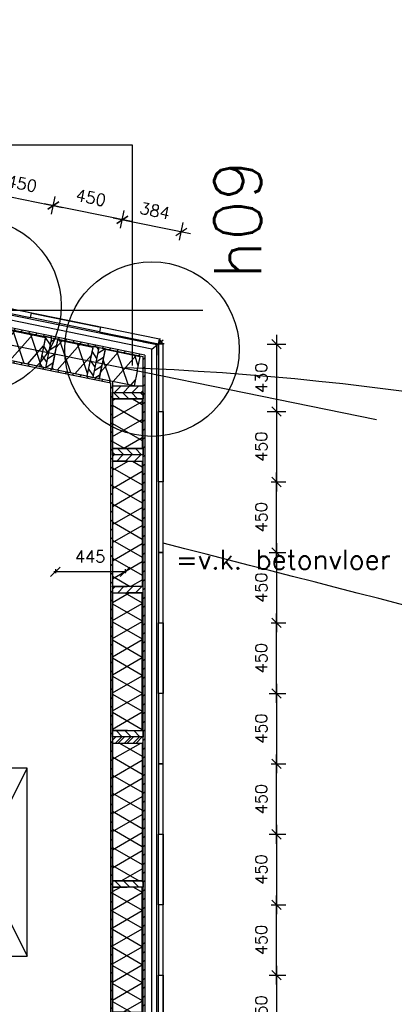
# Model space of a CAD drawing. Extents: x -161991 to 132574, y -998 to 324384.
# Tile 46 of 50: x 40754 to 43148, y 90338 to 96626. Entities that reach past the tile are written whole.
import ezdxf

# ---------------------------------------------------------------- set-up
doc = ezdxf.new("R2010")
doc.units = 0
doc.header["$LTSCALE"] = 50
doc.header["$MEASUREMENT"] = 0
doc.header["$PDSIZE"] = -1
doc.layers.get('0').update_dxf_attribs({"linetype": 'CONTINUOUS'})
doc.layers.get('DEFPOINTS').update_dxf_attribs({"linetype": 'CONTINUOUS'})
for name, color, linetype in [('_ARCHIEFKASTEN', 1, 'CONTINUOUS'), ('_DETAILNUMMERS', 4, 'CONTINUOUS'), ('_DETAILNUMMERSTEKST', 4, 'CONTINUOUS'), ('A--A21--_F-23-', 10, 'CONTINUOUS'), ('A--A25--_F-2--', 9, 'CONTINUOUS'), ('A--A42--_F-23-', 9, 'CONTINUOUS'), ('A--L13A1_VLOEREN', 1, 'CONTINUOUS'), ('A--L21--', 3, 'CONTINUOUS'), ('A--L21--_F-2--', 7, 'CONTINUOUS'), ('A--L21A1_BUITENWAND', 1, 'CONTINUOUS'), ('A--L21A2_BUITENWAND', 2, 'CONTINUOUS'), ('A--L25--', 7, 'CONTINUOUS'), ('A--L25--_F-23-', 7, 'CONTINUOUS'), ('A--L28A4_CONSTRUCTIE', 4, 'CONTINUOUS'), ('A--L42--', 7, 'CONTINUOUS'), ('A--L42--_F-23-', 7, 'CONTINUOUS'), ('A--M$1A-_F123-', 1, 'CONTINUOUS'), ('AT$1A-25_TEKST', 2, 'CONTINUOUS'), ('X--LR---_CP', 7, 'CONTINUOUS')]:
    doc.layers.add(name, color=color, linetype=linetype)
doc.layers.add('bruto vloeroppervlak', color=3, linetype='CONTINUOUS', plot=False)
doc.styles.add('ALFA-0_25', font='ROMANS')
doc.styles.add('B-01', font='SIMPLEX.SHX', dxfattribs={"width": 0.8, "height": 4.5})
doc.styles.add('HIEMSTRA', font='romans.shx')
doc.dimstyles.get("Standard").update_dxf_attribs({"dimscale": 40, "dimtxt": 2.5, "dimasz": 2, "dimexe": 0.3, "dimexo": 0.3, "dimgap": 2, "dimtad": 1, "dimdec": 0, "dimzin": 0, "dimdsep": 46, "dimtxsty": 'HIEMSTRA', "dimblk1": 'OBLIQUE', "dimblk2": 'OBLIQUE', "dimsah": 1, "dimcen": 0.09, "dimdle": 0.3, "dimclrd": 2, "dimclre": 2, "dimclrt": 3, "dimadec": 0, "dimazin": 0, "dimtfac": 1, "dimtdec": 4, "dimtofl": 0, "dimtmove": 2, "dimatfit": 3, "dimldrblk": 'OBLIQUE', "dimfxl": 0, "dimtvp": 625, "dimtolj": 1, "dimtzin": 0, "dimarcsym": 0})
doc.dimstyles.new('STANDARD$0', dxfattribs={"dimscale": 50, "dimtxt": 2.5, "dimasz": 2, "dimexe": 2, "dimexo": 0, "dimgap": 2, "dimtad": 1, "dimdec": 0, "dimzin": 0, "dimdsep": 46, "dimtxsty": 'ALFA-0_25', "dimblk1": 'OBLIQUE', "dimblk2": 'OBLIQUE', "dimsah": 1, "dimcen": -3, "dimdle": 2, "dimclrd": 1, "dimclre": 1, "dimclrt": 2, "dimadec": 0, "dimazin": 0, "dimtfac": 0.666667, "dimtofl": 0, "dimtmove": 2, "dimatfit": 3, "dimldrblk": 'OBLIQUE', "dimfxl": 0, "dimtvp": 0.833333, "dimtolj": 1, "dimtzin": 0, "dimarcsym": 0})

# ---------------------------------------------------------------- blocks, each defined once
blk = doc.blocks.new('*U432')
at = {"layer": 'A--A42--_F-23-'}
h = blk.add_hatch(dxfattribs=at)
h.set_pattern_fill('ALFALINE', color=256, scale=40, style=0, pattern_type=2)
h.set_pattern_definition([(45, (-41548.18, -94479.5), (-28.284271, 28.284271), [])])
h.paths.add_polyline_path([(0, 0), (5, 4.1), (-9309.8, 1902), (-9310.8, 1897.1), (-9311.8, 1892.2), (-5, -4.1)])
at = {"layer": 'A--L42--_F-23-', "color": 2, "linetype": 'Continuous'}
for points in [[(-9311.8, 1892.2), (-9311.8, 1892.2), (-5, -4.1), (-5, -4.1)], [(5, 4.1), (5, 4.1), (-9309.8, 1902), (-9309.8, 1902)]]:
    blk.add_lwpolyline(points, dxfattribs=at)
blk = doc.blocks.new('*U434')
at = {"layer": 'A--A42--_F-23-'}
h = blk.add_hatch(dxfattribs=at)
h.set_pattern_fill('ALFALINE', color=256, scale=40, style=0, pattern_type=2)
h.set_pattern_definition([(45, (-41342.1, -94311.34), (-28.284271, 28.284271), [])])
h.paths.add_polyline_path([(0, 0), (5, 4.1), (-9143.2, 1867.9), (-9144.2, 1863), (-9145.2, 1858.1), (-5, -4.1)])
at = {"layer": 'A--L42--_F-23-', "color": 2, "linetype": 'Continuous'}
for points in [[(-9145.2, 1858.1), (-9145.2, 1858.1), (-5, -4.1), (-5, -4.1)], [(5, 4.1), (5, 4.1), (-9143.2, 1867.9), (-9143.2, 1867.9)]]:
    blk.add_lwpolyline(points, dxfattribs=at)
blk = doc.blocks.new('NH40_196')
at = {"layer": 'A--A25--_F-2--'}
h = blk.add_hatch(dxfattribs=at)
h.set_pattern_fill('ALFALINE', color=256, scale=40, style=0, pattern_type=2)
h.set_pattern_definition([(45, (-6, 0), (-28.284, 28.284), [])])
h.paths.add_polyline_path([(0, 0), (0, 196), (40, 196), (40, 0)])
at = {"layer": 'A--L25--_F-23-', "color": 2, "linetype": 'Continuous'}
blk.add_lwpolyline([(0, 0), (0, 196), (40, 196), (40, 0)], close=True, dxfattribs=at)
at = {"layer": 'X--LR---_CP'}
for p in [(0, 0), (0, 0), (40, 0)]:
    blk.add_point(p, dxfattribs=at)
blk = doc.blocks.new('*U444')
at = {"layer": 'A--A21--_F-23-'}
h = blk.add_hatch(dxfattribs=at)
h.set_pattern_fill('ALFAISO', color=256, scale=100, angle=348.4792, style=0, pattern_type=2)
h.set_pattern_definition([(48.48, (-9.99, -48.99), (-74.87, 66.29), []), (108.48, (-9.99, -48.99), (-94.844, -31.696), [])])
h.paths.add_polyline_path([(0, 0), (19, 93.1), (242.9, 47.4), (223.9, -45.6), (204.9, -138.7), (-19, -93.1)])
at = {"layer": 'A--L21--_F-2--', "color": 2, "linetype": 'Continuous'}
for points in [[(0, 0), (19, 93.1), (242.9, 47.4), (223.9, -45.6)], [(0, 0), (19, 93.1), (242.9, 47.4), (223.9, -45.6)], [(223.9, -45.6), (204.9, -138.7), (-19, -93.1), (0, 0)], [(223.9, -45.6), (204.9, -138.7), (-19, -93.1), (0, 0)]]:
    blk.add_lwpolyline(points, dxfattribs=at)
blk = doc.blocks.new('*U446')
at = {"layer": 'A--A21--_F-23-'}
h = blk.add_hatch(dxfattribs=at)
h.set_pattern_fill('ALFAISO', color=256, scale=100, angle=168.49009, style=0, pattern_type=2)
h.set_pattern_definition([(228.49, (9.98, 48.99), (74.884, -66.275), []), (288.49, (9.98, 48.99), (94.838, 31.714), [])])
h.paths.add_polyline_path([(0, 0), (-19, -93.1), (-841.8, 74.5), (-822.8, 167.6), (-803.9, 260.6), (19, 93.1)])
at = {"layer": 'A--L21--_F-2--', "color": 2, "linetype": 'Continuous'}
for points in [[(-822.8, 167.6), (-803.9, 260.6), (19, 93.1), (0, 0)], [(-822.8, 167.6), (-803.9, 260.6), (19, 93.1), (0, 0)], [(0, 0), (-19, -93.1), (-841.8, 74.5), (-822.8, 167.6)], [(0, 0), (-19, -93.1), (-841.8, 74.5), (-822.8, 167.6)]]:
    blk.add_lwpolyline(points, dxfattribs=at)
blk = doc.blocks.new('*U447')
at = {"layer": 'A--A42--_F-23-'}
h = blk.add_hatch(dxfattribs=at)
h.set_pattern_fill('ALFALINE', color=256, scale=40, style=0, pattern_type=2)
h.set_pattern_definition([(45, (-41547.16, -84743.995), (-28.284271, 28.284271), [])])
h.paths.add_polyline_path([(0, 0), (-5, 0), (-4, 9731.4), (1, 9735.5), (6, 9739.6), (5, 0)])
at = {"layer": 'A--L42--_F-23-', "color": 2, "linetype": 'Continuous'}
for points in [[(0, 0), (-5, 0), (-4, 9731.4), (-4, 9731.4)], [(6, 9739.6), (6, 9739.6), (5, 0), (0, 0)]]:
    blk.add_lwpolyline(points, dxfattribs=at)
blk = doc.blocks.new('*U449')
at = {"layer": 'A--A42--_F-23-'}
h = blk.add_hatch(dxfattribs=at)
h.set_pattern_fill('ALFALINE', color=256, scale=40, style=0, pattern_type=2)
h.set_pattern_definition([(45, (-41341.21, -84744.023), (-28.284271, 28.284271), [])])
h.paths.add_polyline_path([(0, 0), (-5, 0), (-4.1, 9563.2), (0.9, 9567.3), (5.9, 9571.4), (5, 0)])
at = {"layer": 'A--L42--_F-23-', "color": 2, "linetype": 'Continuous'}
for points in [[(0, 0), (-5, 0), (-4.1, 9563.2), (-4.1, 9563.2)], [(5.9, 9571.4), (5.9, 9571.4), (5, 0), (0, 0)]]:
    blk.add_lwpolyline(points, dxfattribs=at)
blk = doc.blocks.new('*U453')
at = {"layer": 'A--A21--_F-23-'}
h = blk.add_hatch(dxfattribs=at)
h.set_pattern_fill('ALFAISO', color=256, scale=100, angle=90.00704, style=0, pattern_type=2)
h.set_pattern_definition([(150.007, (50, 0.006), (-49.989, -86.609), []), (210.007, (50, 0.006), (50.011, -86.596), [])])
h.paths.add_polyline_path([(0, 0), (-95, 0), (-95.1, 799.7), (-0.1, 799.7), (94.9, 799.7), (95, 0)])
at = {"layer": 'A--L21--_F-2--', "color": 2, "linetype": 'Continuous'}
for points in [[(0, 0), (-95, 0), (-95.1, 799.7), (-0.1, 799.7)], [(0, 0), (-95, 0), (-95.1, 799.7), (-0.1, 799.7)], [(0, 0), (95, 0), (94.9, 799.7), (-0.1, 799.7)], [(0, 0), (95, 0), (94.9, 799.7), (-0.1, 799.7)]]:
    blk.add_lwpolyline(points, dxfattribs=at)
blk = doc.blocks.new('*U454')
at = {"layer": 'A--A21--_F-23-'}
h = blk.add_hatch(dxfattribs=at)
h.set_pattern_fill('ALFAISO', color=256, scale=100, angle=269.99428, style=0, pattern_type=2)
h.set_pattern_definition([(329.994, (-50, 0.005), (50.009, 86.598), []), (29.994, (-50, 0.005), (-49.991, 86.608), [])])
h.paths.add_polyline_path([(0, 0), (95, 0), (94.9, -879.7), (-0.1, -879.7), (-95.1, -879.7), (-95, 0)])
at = {"layer": 'A--L21--_F-2--', "color": 2, "linetype": 'Continuous'}
for points in [[(-0.1, -879.7), (-95.1, -879.7), (-95, 0), (0, 0)], [(-0.1, -879.7), (-95.1, -879.7), (-95, 0), (0, 0)], [(0, 0), (95, 0), (94.9, -879.7), (-0.1, -879.7)], [(0, 0), (95, 0), (94.9, -879.7), (-0.1, -879.7)]]:
    blk.add_lwpolyline(points, dxfattribs=at)
blk = doc.blocks.new('*U455')
at = {"layer": 'A--A21--_F-23-'}
h = blk.add_hatch(dxfattribs=at)
h.set_pattern_fill('ALFAISO', color=256, scale=100, angle=269.99296, style=0, pattern_type=2)
h.set_pattern_definition([(329.993, (-50, 0.006), (50.011, 86.596), []), (29.993, (-50, 0.006), (-49.989, 86.609), [])])
h.paths.add_polyline_path([(0, 0), (95, 0), (94.9, -799.7), (-0.1, -799.7), (-95.1, -799.7), (-95, 0)])
at = {"layer": 'A--L21--_F-2--', "color": 2, "linetype": 'Continuous'}
for points in [[(0, 0), (-95, 0), (-95.1, -799.7), (-0.1, -799.7)], [(0, 0), (-95, 0), (-95.1, -799.7), (-0.1, -799.7)], [(0, 0), (95, 0), (94.9, -799.7), (-0.1, -799.7)], [(0, 0), (95, 0), (94.9, -799.7), (-0.1, -799.7)]]:
    blk.add_lwpolyline(points, dxfattribs=at)
blk = doc.blocks.new('*U456')
at = {"layer": 'A--A21--_F-23-'}
h = blk.add_hatch(dxfattribs=at)
h.set_pattern_fill('ALFAISO', color=256, scale=100, angle=90.00572, style=0, pattern_type=2)
h.set_pattern_definition([(150.006, (50, 0.005), (-49.991, -86.608), []), (210.006, (50, 0.005), (50.009, -86.598), [])])
h.paths.add_polyline_path([(0, 0), (-95, 0), (-95.1, 879.7), (-0.1, 879.7), (94.9, 879.7), (95, 0)])
at = {"layer": 'A--L21--_F-2--', "color": 2, "linetype": 'Continuous'}
for points in [[(0, 0), (-95, 0), (-95.1, 879.7), (-0.1, 879.7)], [(0, 0), (-95, 0), (-95.1, 879.7), (-0.1, 879.7)], [(0, 0), (95, 0), (94.9, 879.7), (-0.1, 879.7)], [(0, 0), (95, 0), (94.9, 879.7), (-0.1, 879.7)]]:
    blk.add_lwpolyline(points, dxfattribs=at)
blk = doc.blocks.new('*U457')
at = {"layer": 'A--A21--_F-23-'}
h = blk.add_hatch(dxfattribs=at)
h.set_pattern_fill('ALFAISO', color=256, scale=100, angle=90.01772, style=0, pattern_type=2)
h.set_pattern_definition([(150.018, (50, 0.02), (-49.973, -86.618), []), (210.018, (50, 0.02), (50.027, -86.587), [])])
h.paths.add_polyline_path([(0, 0), (-95, 0), (-95.1, 317.7), (-0.1, 317.8), (94.9, 317.8), (95, 0)])
at = {"layer": 'A--L21--_F-2--', "color": 2, "linetype": 'Continuous'}
for points in [[(0, 0), (-95, 0), (-95.1, 317.7), (-0.1, 317.8)], [(0, 0), (-95, 0), (-95.1, 317.7), (-0.1, 317.8)], [(-0.1, 317.8), (94.9, 317.8), (95, 0), (0, 0)], [(-0.1, 317.8), (94.9, 317.8), (95, 0), (0, 0)]]:
    blk.add_lwpolyline(points, dxfattribs=at)
blk = doc.blocks.new('_OBLIQUE')
at = {"color": 0, "linetype": 'ByBlock'}
blk.add_line((-0.5, -0.5), (0.5, 0.5), dxfattribs=at)
blk = doc.blocks.new('*D461')
at = {"layer": 'A--M$1A-_F123-', "color": 1, "lineweight": -2}
for p, q in [((42395.2, 94613.7), (42395.2, 94063.7)), ((42336.1, 94553.7), (42455.2, 94553.7)), ((42336, 94123.7), (42455.2, 94123.7))]:
    blk.add_line(p, q, dxfattribs=at)
at = {"layer": 'DEFPOINTS', "color": 0}
for p in [(42336.1, 94553.7), (42336, 94123.7), (42395.2, 94123.7)]:
    blk.add_point(p, dxfattribs=at)
at = {"layer": 'A--M$1A-_F123-', "color": 1, "lineweight": -2, "xscale": 60, "yscale": 60, "zscale": 60}
for p, rotation in [((42395.2, 94553.7), 90), ((42395.2, 94123.7), 270)]:
    blk.add_blockref('_OBLIQUE', p, dxfattribs=dict(at, rotation=rotation))
at = {"layer": 'A--M$1A-_F123-', "color": 2, "insert": (42297.7, 94338.7), "char_height": 75, "attachment_point": 5, "rotation": 90, "style": 'ALFA-0_25'}
blk.add_mtext('\\A1;430', dxfattribs=at)
blk = doc.blocks.new('*D462')
at = {"layer": 'A--M$1A-_F123-', "color": 1, "lineweight": -2}
for p, q in [((42347.9, 94123.7), (42455.2, 94123.7)), ((42395.2, 94183.7), (42395.2, 93613.7)), ((42360.2, 93673.7), (42455.2, 93673.7))]:
    blk.add_line(p, q, dxfattribs=at)
at = {"layer": 'DEFPOINTS', "color": 0}
for p in [(42347.9, 94123.7), (42360.2, 93673.7), (42395.2, 93673.7)]:
    blk.add_point(p, dxfattribs=at)
at = {"layer": 'A--M$1A-_F123-', "color": 1, "lineweight": -2, "xscale": 60, "yscale": 60, "zscale": 60}
for p, rotation in [((42395.2, 94123.7), 90), ((42395.2, 93673.7), 270)]:
    blk.add_blockref('_OBLIQUE', p, dxfattribs=dict(at, rotation=rotation))
at = {"layer": 'A--M$1A-_F123-', "color": 2, "insert": (42297.7, 93898.7), "char_height": 75, "attachment_point": 5, "rotation": 90, "style": 'ALFA-0_25'}
blk.add_mtext('\\A1;450', dxfattribs=at)
blk = doc.blocks.new('*D463')
at = {"layer": 'A--M$1A-_F123-', "color": 1, "lineweight": -2}
for p, q in [((42395.2, 93163.7), (42395.2, 93733.7)), ((42360.2, 93673.7), (42455.2, 93673.7)), ((42347.9, 93223.7), (42455.2, 93223.7))]:
    blk.add_line(p, q, dxfattribs=at)
at = {"layer": 'DEFPOINTS', "color": 0}
for p in [(42360.2, 93673.7), (42395.2, 93673.7), (42347.9, 93223.7)]:
    blk.add_point(p, dxfattribs=at)
at = {"layer": 'A--M$1A-_F123-', "color": 1, "lineweight": -2, "xscale": 60, "yscale": 60, "zscale": 60}
for p, rotation in [((42395.2, 93673.7), 90), ((42395.2, 93223.7), 270)]:
    blk.add_blockref('_OBLIQUE', p, dxfattribs=dict(at, rotation=rotation))
at = {"layer": 'A--M$1A-_F123-', "color": 2, "insert": (42297.7, 93448.7), "char_height": 75, "attachment_point": 5, "rotation": 90, "style": 'ALFA-0_25'}
blk.add_mtext('\\A1;450', dxfattribs=at)
blk = doc.blocks.new('*D464')
at = {"layer": 'A--M$1A-_F123-', "color": 1, "lineweight": -2}
for p, q in [((42395.2, 92263.7), (42395.2, 92833.7)), ((42360.2, 92773.7), (42455.2, 92773.7)), ((42347.9, 92323.7), (42455.2, 92323.7))]:
    blk.add_line(p, q, dxfattribs=at)
at = {"layer": 'DEFPOINTS', "color": 0}
for p in [(42360.2, 92773.7), (42395.2, 92773.7), (42347.9, 92323.7)]:
    blk.add_point(p, dxfattribs=at)
at = {"layer": 'A--M$1A-_F123-', "color": 1, "lineweight": -2, "xscale": 60, "yscale": 60, "zscale": 60}
for p, rotation in [((42395.2, 92773.7), 90), ((42395.2, 92323.7), 270)]:
    blk.add_blockref('_OBLIQUE', p, dxfattribs=dict(at, rotation=rotation))
at = {"layer": 'A--M$1A-_F123-', "color": 2, "insert": (42297.7, 92548.7), "char_height": 75, "attachment_point": 5, "rotation": 90, "style": 'ALFA-0_25'}
blk.add_mtext('\\A1;450', dxfattribs=at)
blk = doc.blocks.new('*D465')
at = {"layer": 'A--M$1A-_F123-', "color": 1, "lineweight": -2}
for p, q in [((42395.2, 93283.7), (42395.2, 92713.7)), ((42347.9, 93223.7), (42455.2, 93223.7)), ((42360.2, 92773.7), (42455.2, 92773.7))]:
    blk.add_line(p, q, dxfattribs=at)
at = {"layer": 'DEFPOINTS', "color": 0}
for p in [(42347.9, 93223.7), (42360.2, 92773.7), (42395.2, 92773.7)]:
    blk.add_point(p, dxfattribs=at)
at = {"layer": 'A--M$1A-_F123-', "color": 1, "lineweight": -2, "xscale": 60, "yscale": 60, "zscale": 60}
for p, rotation in [((42395.2, 93223.7), 90), ((42395.2, 92773.7), 270)]:
    blk.add_blockref('_OBLIQUE', p, dxfattribs=dict(at, rotation=rotation))
at = {"layer": 'A--M$1A-_F123-', "color": 2, "insert": (42297.7, 92998.7), "char_height": 75, "attachment_point": 5, "rotation": 90, "style": 'ALFA-0_25'}
blk.add_mtext('\\A1;450', dxfattribs=at)
blk = doc.blocks.new('*D466')
at = {"layer": 'A--M$1A-_F123-', "color": 1, "lineweight": -2}
for p, q in [((42395.2, 90463.7), (42395.2, 91033.7)), ((42360.2, 90973.7), (42455.2, 90973.7)), ((42347.9, 90523.7), (42455.2, 90523.7))]:
    blk.add_line(p, q, dxfattribs=at)
at = {"layer": 'DEFPOINTS', "color": 0}
for p in [(42360.2, 90973.7), (42395.2, 90973.7), (42347.9, 90523.7)]:
    blk.add_point(p, dxfattribs=at)
at = {"layer": 'A--M$1A-_F123-', "color": 1, "lineweight": -2, "xscale": 60, "yscale": 60, "zscale": 60}
for p, rotation in [((42395.2, 90973.7), 90), ((42395.2, 90523.7), 270)]:
    blk.add_blockref('_OBLIQUE', p, dxfattribs=dict(at, rotation=rotation))
at = {"layer": 'A--M$1A-_F123-', "color": 2, "insert": (42297.7, 90748.7), "char_height": 75, "attachment_point": 5, "rotation": 90, "style": 'ALFA-0_25'}
blk.add_mtext('\\A1;450', dxfattribs=at)
blk = doc.blocks.new('*D467')
at = {"layer": 'A--M$1A-_F123-', "color": 1, "lineweight": -2}
for p, q in [((42395.2, 91483.7), (42395.2, 90913.7)), ((42347.9, 91423.7), (42455.2, 91423.7)), ((42360.2, 90973.7), (42455.2, 90973.7))]:
    blk.add_line(p, q, dxfattribs=at)
at = {"layer": 'DEFPOINTS', "color": 0}
for p in [(42347.9, 91423.7), (42360.2, 90973.7), (42395.2, 90973.7)]:
    blk.add_point(p, dxfattribs=at)
at = {"layer": 'A--M$1A-_F123-', "color": 1, "lineweight": -2, "xscale": 60, "yscale": 60, "zscale": 60}
for p, rotation in [((42395.2, 91423.7), 90), ((42395.2, 90973.7), 270)]:
    blk.add_blockref('_OBLIQUE', p, dxfattribs=dict(at, rotation=rotation))
at = {"layer": 'A--M$1A-_F123-', "color": 2, "insert": (42297.7, 91198.7), "char_height": 75, "attachment_point": 5, "rotation": 90, "style": 'ALFA-0_25'}
blk.add_mtext('\\A1;450', dxfattribs=at)
blk = doc.blocks.new('*D468')
at = {"layer": 'A--M$1A-_F123-', "color": 1, "lineweight": -2}
for p, q in [((42395.2, 92383.7), (42395.2, 91813.7)), ((42347.9, 92323.7), (42455.2, 92323.7)), ((42360.2, 91873.7), (42455.2, 91873.7))]:
    blk.add_line(p, q, dxfattribs=at)
at = {"layer": 'DEFPOINTS', "color": 0}
for p in [(42347.9, 92323.7), (42360.2, 91873.7), (42395.2, 91873.7)]:
    blk.add_point(p, dxfattribs=at)
at = {"layer": 'A--M$1A-_F123-', "color": 1, "lineweight": -2, "xscale": 60, "yscale": 60, "zscale": 60}
for p, rotation in [((42395.2, 92323.7), 90), ((42395.2, 91873.7), 270)]:
    blk.add_blockref('_OBLIQUE', p, dxfattribs=dict(at, rotation=rotation))
at = {"layer": 'A--M$1A-_F123-', "color": 2, "insert": (42297.7, 92098.7), "char_height": 75, "attachment_point": 5, "rotation": 90, "style": 'ALFA-0_25'}
blk.add_mtext('\\A1;450', dxfattribs=at)
blk = doc.blocks.new('*D469')
at = {"layer": 'A--M$1A-_F123-', "color": 1, "lineweight": -2}
for p, q in [((42395.2, 91363.7), (42395.2, 91933.7)), ((42360.2, 91873.7), (42455.2, 91873.7)), ((42347.9, 91423.7), (42455.2, 91423.7))]:
    blk.add_line(p, q, dxfattribs=at)
at = {"layer": 'DEFPOINTS', "color": 0}
for p in [(42360.2, 91873.7), (42395.2, 91873.7), (42347.9, 91423.7)]:
    blk.add_point(p, dxfattribs=at)
at = {"layer": 'A--M$1A-_F123-', "color": 1, "lineweight": -2, "xscale": 60, "yscale": 60, "zscale": 60}
for p, rotation in [((42395.2, 91873.7), 90), ((42395.2, 91423.7), 270)]:
    blk.add_blockref('_OBLIQUE', p, dxfattribs=dict(at, rotation=rotation))
at = {"layer": 'A--M$1A-_F123-', "color": 2, "insert": (42297.7, 91648.7), "char_height": 75, "attachment_point": 5, "rotation": 90, "style": 'ALFA-0_25'}
blk.add_mtext('\\A1;450', dxfattribs=at)
blk = doc.blocks.new('*D474')
at = {"layer": 'A--M$1A-_F123-', "color": 1, "lineweight": -2}
for p, q in [((42395.2, 90583.7), (42395.2, 90013.7)), ((42347.9, 90523.7), (42455.2, 90523.7)), ((42360.2, 90073.7), (42455.2, 90073.7))]:
    blk.add_line(p, q, dxfattribs=at)
at = {"layer": 'DEFPOINTS', "color": 0}
for p in [(42347.9, 90523.7), (42360.2, 90073.7), (42395.2, 90073.7)]:
    blk.add_point(p, dxfattribs=at)
at = {"layer": 'A--M$1A-_F123-', "color": 1, "lineweight": -2, "xscale": 60, "yscale": 60, "zscale": 60}
for p, rotation in [((42395.2, 90523.7), 90), ((42395.2, 90073.7), 270)]:
    blk.add_blockref('_OBLIQUE', p, dxfattribs=dict(at, rotation=rotation))
at = {"layer": 'A--M$1A-_F123-', "color": 2, "insert": (42297.7, 90298.7), "char_height": 75, "attachment_point": 5, "rotation": 90, "style": 'ALFA-0_25'}
blk.add_mtext('\\A1;450', dxfattribs=at)
blk = doc.blocks.new('*D526')
at = {"layer": 'A--M$1A-_F123-', "color": 1, "lineweight": -2}
for p, q in [((40517.1, 95474.1), (40540.1, 95586.8)), ((40469.4, 95540), (41027.9, 95426.2)), ((40958.1, 95384.2), (40981.1, 95497))]:
    blk.add_line(p, q, dxfattribs=at)
at = {"layer": 'DEFPOINTS', "color": 0}
for p in [(40517.1, 95474.1), (40958.1, 95384.2), (40969.1, 95438.2)]:
    blk.add_point(p, dxfattribs=at)
at = {"layer": 'A--M$1A-_F123-', "color": 1, "lineweight": -2, "xscale": 60, "yscale": 60, "zscale": 60}
for p, rotation in [((40528.1, 95528), 168.4825806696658), ((40969.1, 95438.2), 348.4825806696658)]:
    blk.add_blockref('_OBLIQUE', p, dxfattribs=dict(at, rotation=rotation))
at = {"layer": 'A--M$1A-_F123-', "color": 2, "insert": (40768.1, 95578.6), "char_height": 75, "attachment_point": 5, "rotation": 348.48258, "style": 'ALFA-0_25'}
blk.add_mtext('\\A1;450', dxfattribs=at)
blk = doc.blocks.new('*D528')
at = {"layer": 'A--M$1A-_F123-', "color": 1, "lineweight": -2}
for p, q in [((41468.8, 95336.4), (40910.3, 95450.1)), ((40958.1, 95384.2), (40981.1, 95497)), ((41399.1, 95294.4), (41422, 95407.2))]:
    blk.add_line(p, q, dxfattribs=at)
at = {"layer": 'DEFPOINTS', "color": 0}
for p in [(40958.1, 95384.2), (40969.1, 95438.2), (41399.1, 95294.4)]:
    blk.add_point(p, dxfattribs=at)
at = {"layer": 'A--M$1A-_F123-', "color": 1, "lineweight": -2, "xscale": 60, "yscale": 60, "zscale": 60}
for p, rotation in [((40969.1, 95438.2), 168.4899999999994), ((41410, 95348.4), 348.4899999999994)]:
    blk.add_blockref('_OBLIQUE', p, dxfattribs=dict(at, rotation=rotation))
at = {"layer": 'A--M$1A-_F123-', "color": 2, "insert": (41209, 95488.8), "char_height": 75, "attachment_point": 5, "rotation": 348.49, "style": 'ALFA-0_25'}
blk.add_mtext('\\A1;450', dxfattribs=at)
blk = doc.blocks.new('*D529')
at = {"layer": 'A--M$1A-_F123-', "color": 1, "lineweight": -2}
for p, q in [((41399.1, 95294.4), (41422.1, 95407.1)), ((41351.3, 95360.3), (41845.5, 95259.7)), ((41775.7, 95217.7), (41798.6, 95330.5))]:
    blk.add_line(p, q, dxfattribs=at)
at = {"layer": 'DEFPOINTS', "color": 0}
for p in [(41399.1, 95294.4), (41786.7, 95271.7), (41775.7, 95217.7)]:
    blk.add_point(p, dxfattribs=at)
at = {"layer": 'A--M$1A-_F123-', "color": 1, "lineweight": -2, "xscale": 60, "yscale": 60, "zscale": 60}
for p, rotation in [((41410.1, 95348.4), 168.4900000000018), ((41786.7, 95271.7), 348.4900000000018)]:
    blk.add_blockref('_OBLIQUE', p, dxfattribs=dict(at, rotation=rotation))
at = {"layer": 'A--M$1A-_F123-', "color": 2, "insert": (41617.8, 95405.6), "char_height": 75, "attachment_point": 5, "rotation": 348.49, "style": 'ALFA-0_25'}
blk.add_mtext('\\A1;384', dxfattribs=at)
blk = doc.blocks.new('*D532')
at = {"layer": 'A--M$1A-_F123-', "color": 2, "lineweight": -2}
for p, q in [((41436.1, 93100.3), (40973.1, 93100.3)), ((40982.1, 93116.1), (40982.1, 93091.3)), ((41427.1, 93116.1), (41427.1, 93091.3))]:
    blk.add_line(p, q, dxfattribs=at)
at = {"layer": 'DEFPOINTS', "color": 0}
for p in [(40982.1, 93125.1), (41427.1, 93125.1), (40982.1, 93100.3)]:
    blk.add_point(p, dxfattribs=at)
at = {"layer": 'A--M$1A-_F123-', "color": 2, "lineweight": -2, "xscale": 60, "yscale": 60, "zscale": 60, "rotation": 180}
blk.add_blockref('_OBLIQUE', (40982.1, 93100.3), dxfattribs=at)
at = {"layer": 'A--M$1A-_F123-', "color": 2, "lineweight": -2, "xscale": 60, "yscale": 60, "zscale": 60}
blk.add_blockref('_OBLIQUE', (41427.1, 93100.3), dxfattribs=at)
at = {"layer": 'A--M$1A-_F123-', "color": 3, "insert": (41204.6, 93197.8), "char_height": 75, "attachment_point": 5, "style": 'HIEMSTRA'}
blk.add_mtext('\\A1;445', dxfattribs=at)
blk = doc.blocks.new('*U595')
at = {"layer": 'A--A21--_F-23-'}
h = blk.add_hatch(dxfattribs=at)
h.set_pattern_fill('ALFAISO', color=256, scale=100, angle=168.5008, style=0, pattern_type=2)
h.set_pattern_definition([(228.5, (9.97, 49), (74.897, -66.26), []), (288.5, (9.97, 49), (94.832, 31.732), [])])
h.paths.add_polyline_path([(0, 0), (-18.9, -93.1), (-242.9, -47.5), (-223.9, 45.6), (-205, 138.6), (18.9, 93.1)])
at = {"layer": 'A--L21--_F-2--', "color": 2, "linetype": 'Continuous'}
for points in [[(0, 0), (18.9, 93.1), (-205, 138.6), (-223.9, 45.6)], [(0, 0), (18.9, 93.1), (-205, 138.6), (-223.9, 45.6)], [(0, 0), (-18.9, -93.1), (-242.9, -47.5), (-223.9, 45.6)], [(0, 0), (-18.9, -93.1), (-242.9, -47.5), (-223.9, 45.6)]]:
    blk.add_lwpolyline(points, dxfattribs=at)

msp = doc.modelspace()

# ---------------------------------------------------------------- linework, layer by layer
msp.add_line((41599.1, 94522.2), (41671.1, 94581))
at = {"layer": '_ARCHIEFKASTEN'}
msp.add_lwpolyline([(46291.8, 93577, 0.06546), (41432.3, 94403.1, 0.06546)], format="xyb", dxfattribs=at)
at = {"layer": '_DETAILNUMMERS'}
for centre in [(40462.2, 94799.7), (41599.1, 94522.2)]:
    msp.add_circle(centre, 557.3, dxfattribs=at)
at = {"layer": 'A--L13A1_VLOEREN'}
for p, q in [((40202.1, 90645.6), (40802.1, 91845.6)), ((40202.1, 91845.6), (40802.1, 90645.6))]:
    msp.add_line(p, q, dxfattribs=at)
msp.add_lwpolyline([(40202.1, 90645.6), (40802.1, 90645.6), (40802.1, 91845.6), (40202.1, 91845.6)], close=True, dxfattribs=at)
at = {"layer": 'A--L21--'}
for points in [[(40828.8, 94752.5), (40387.8, 94842.4), (40381.8, 94813), (40822.8, 94723.1)], [(40828.8, 94752.5), (41269.7, 94662.7), (41263.7, 94633.3), (40822.8, 94723.1)], [(41646.9, 94585.8), (41269.7, 94662.7), (41263.7, 94633.3), (41641, 94556.4)], [(41671.1, 94123.7), (41671.1, 94553.7), (41641.1, 94553.7), (41641.1, 94123.7)], [(41671.1, 94123.7), (41671.1, 93673.7), (41641.1, 93673.7), (41641.1, 94123.7)], [(41671, 93223.7), (41671.1, 93673.7), (41641.1, 93673.7), (41641, 93223.7)], [(41671.1, 92773.7), (41671, 93223.7), (41641, 93223.7), (41641.1, 92773.7)], [(41671.1, 92773.7), (41671.1, 92323.7), (41641.1, 92323.7), (41641.1, 92773.7)], [(41671.2, 91873.7), (41671.1, 92323.7), (41641.1, 92323.7), (41641.2, 91873.7)], [(41671.2, 91423.7), (41671.1, 91873.7), (41641.1, 91873.7), (41641.2, 91423.7)], [(41671.2, 91423.7), (41671.1, 90973.7), (41641.1, 90973.7), (41641.2, 91423.7)], [(41671.1, 90523.7), (41671.1, 90973.7), (41641.1, 90973.7), (41641.1, 90523.7)], [(41671.1, 90523.7), (41671, 90073.7), (41641, 90073.7), (41641.1, 90523.7)]]:
    msp.add_lwpolyline(points, close=True, dxfattribs=at)
at = {"layer": 'A--L21A1_BUITENWAND'}
for p, q in [((30857.6, 96554), (43034.3, 94073.6)), ((41475.1, 95825.4, -0.5), (40696.2, 95825.4, -0.5)), ((41475.1, 94417.4, -0.5), (41475.1, 95825.4, -0.5)), ((31104.1, 94771.6), (41924.9, 94771.6))]:
    msp.add_line(p, q, dxfattribs=at)
at = {"layer": 'A--L21A2_BUITENWAND', "color": 2, "linetype": 'Continuous'}
for p, q in [((41631.1, 94548.4), (31632.5, 96584.4)), ((41599.1, 94522.2), (31657.5, 96546.7)), ((41599.1, 84744), (41599.1, 94522.2)), ((41631.1, 84712), (41631.1, 94548.4))]:
    msp.add_line(p, q, dxfattribs=at)
at = {"layer": 'A--L21A2_BUITENWAND', "ltscale": 5}
msp.add_arc((-99357.2, -459727.3), 570708.6, 74.780092, 75.693396, dxfattribs=at)
at = {"layer": 'A--L28A4_CONSTRUCTIE'}
for p, q in [((41631.1, 94548.4), (41543.6, 94566.2)), ((41645.3, 94557.7), (41651.7, 94589.1)), ((41645.3, 94557.7), (41631.1, 94548.4)), ((41631.1, 94548.4), (41631.1, 94484)), ((41645.3, 94557.7), (41677.3, 94557.7))]:
    msp.add_line(p, q, dxfattribs=at)
at = {"layer": 'bruto vloeroppervlak'}
msp.add_lwpolyline([(31595.3, 96600.2), (24417.9, 61366.1), (24443.7, 61328.4), (32782.2, 59629.6), (32820.7, 59654.2), (33773.9, 64337.7), (33771.8, 64347.2), (38858.3, 65471.4), (38858.3, 65980.4), (37015, 65581.3), (37012, 73407.7), (41634.8, 73407.9), (41670.8, 73443.9), (41671.1, 94553.7), (41646.9, 94585.8), (31633.1, 96625.7), (31595.3, 96600.2)], close=True, dxfattribs=at)

# ---------------------------------------------------------------- block references
at = {"layer": 'A--L21--', "linetype": 'Continuous'}
for name, p in [('*U446', (40899.4, 94503.9)), ('*U444', (40978.8, 94487.7)), ('*U595', (41505.1, 94380.5)), ('*U457', (41442, 93887.4)), ('*U455', (41442, 93806.3)), ('*U456', (41442, 92086.8)), ('*U454', (41442, 92006.8)), ('*U453', (41442, 90287.4))]:
    msp.add_blockref(name, p, dxfattribs=at)
at = {"layer": 'A--L25--', "xscale": -1}
for p, rotation in [((40920.2, 94402.7), 348.489999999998), ((41223, 94341), 348.4900000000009), ((41346.9, 94245.1), 269.9999999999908), ((41346.9, 93806.8), 269.9999999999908), ((41346.9, 92966.5), 270.000844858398), ((41346.9, 92006.8), 270.0074193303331), ((41346.9, 92006.8), 269.9999999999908)]:
    msp.add_blockref('NH40_196', p, dxfattribs=dict(at, rotation=rotation))
at = {"layer": 'A--L25--'}
for p, rotation in [((40920.2, 94402.7), 348.4825806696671), ((41223, 94341), 348.4900000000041), ((41346.9, 94245.1), 270.0000000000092), ((41346.9, 93886.8), 269.9925806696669), ((41346.9, 92086.8), 269.9925806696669), ((41346.9, 91127.1), 269.999155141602)]:
    msp.add_blockref('NH40_196', p, dxfattribs=dict(at, rotation=rotation))
at = {"layer": 'A--L42--'}
for name, p in [('*U432', (41548.2, 94479.5)), ('*U447', (41547.2, 84744))]:
    msp.add_blockref(name, p, dxfattribs=at)
at = {"layer": 'A--L42--', "linetype": 'Continuous'}
for name, p in [('*U434', (41342.1, 94311.3)), ('*U449', (41341.2, 84744))]:
    msp.add_blockref(name, p, dxfattribs=at)

# ---------------------------------------------------------------- texts
at = {"layer": '_DETAILNUMMERSTEKST', "style": 'ALFA-0_25'}
msp.add_text('h09', height=300, rotation=90, dxfattribs=at).set_placement((42297, 94970.2))
at = {"layer": 'AT$1A-25_TEKST', "style": 'B-01'}
msp.add_text('=v.k. betonvloer', height=125, dxfattribs=at).set_placement((41752.6, 93116))

# ---------------------------------------------------------------- dimensions: what is measured, and where the dimension line sits
at = {"layer": 'A--M$1A-_F123-'}
for p1, p2, distance, picture, middle in [((40517.1, 95474.1), (40958.1, 95384.2), 55.1, '*D526', (40768.1, 95578.6)), ((41399.1, 95294.4), (40958.1, 95384.2), -55.1, '*D528', (41209, 95488.8)), ((41399.1, 95294.4), (41775.7, 95217.7), 55.1, '*D529', (41617.8, 95405.6))]:
    dim = msp.add_aligned_dim(p1=p1, p2=p2, distance=distance, dimstyle='STANDARD$0', override={"dimscale": 30, "dimclrd": 1, "dimclre": 1, "dimclrt": 2}, dxfattribs=at)
    dim.commit()
    dim.dimension.update_dxf_attribs({"geometry": picture, "text_midpoint": middle})
for base, p1, p2, picture, middle in [((42395.2, 94123.7), (42336.1, 94553.7), (42336, 94123.7), '*D461', (42297.7, 94338.7)), ((42395.2, 93673.7), (42347.9, 94123.7), (42360.2, 93673.7), '*D462', (42297.7, 93898.7)), ((42395.2, 93673.7), (42347.9, 93223.7), (42360.2, 93673.7), '*D463', (42297.7, 93448.7)), ((42395.2, 92773.7), (42347.9, 93223.7), (42360.2, 92773.7), '*D465', (42297.7, 92998.7)), ((42395.2, 92773.7), (42347.9, 92323.7), (42360.2, 92773.7), '*D464', (42297.7, 92548.7)), ((42395.2, 91873.7), (42347.9, 92323.7), (42360.2, 91873.7), '*D468', (42297.7, 92098.7)), ((42395.2, 91873.7), (42347.9, 91423.7), (42360.2, 91873.7), '*D469', (42297.7, 91648.7)), ((42395.2, 90973.7), (42347.9, 91423.7), (42360.2, 90973.7), '*D467', (42297.7, 91198.7)), ((42395.2, 90973.7), (42347.9, 90523.7), (42360.2, 90973.7), '*D466', (42297.7, 90748.7)), ((42395.2, 90073.7), (42347.9, 90523.7), (42360.2, 90073.7), '*D474', (42297.7, 90298.7))]:
    dim = msp.add_linear_dim(base=base, p1=p1, p2=p2, angle=90, dimstyle='STANDARD$0', override={"dimscale": 30, "dimclrd": 1, "dimclre": 1, "dimclrt": 2}, dxfattribs=at)
    dim.commit()
    dim.dimension.update_dxf_attribs({"geometry": picture, "text_midpoint": middle})
dim = msp.add_linear_dim(base=(40982.1, 93100.3), p1=(41427.1, 93125.1), p2=(40982.1, 93125.1), dimstyle='Standard', override={"dimscale": 30, "dimcen": -0.09}, dxfattribs=at)
dim.commit()
dim.dimension.update_dxf_attribs({"geometry": '*D532', "text_midpoint": (41204.6, 93197.8)})

doc.saveas('drawing.dxf')
